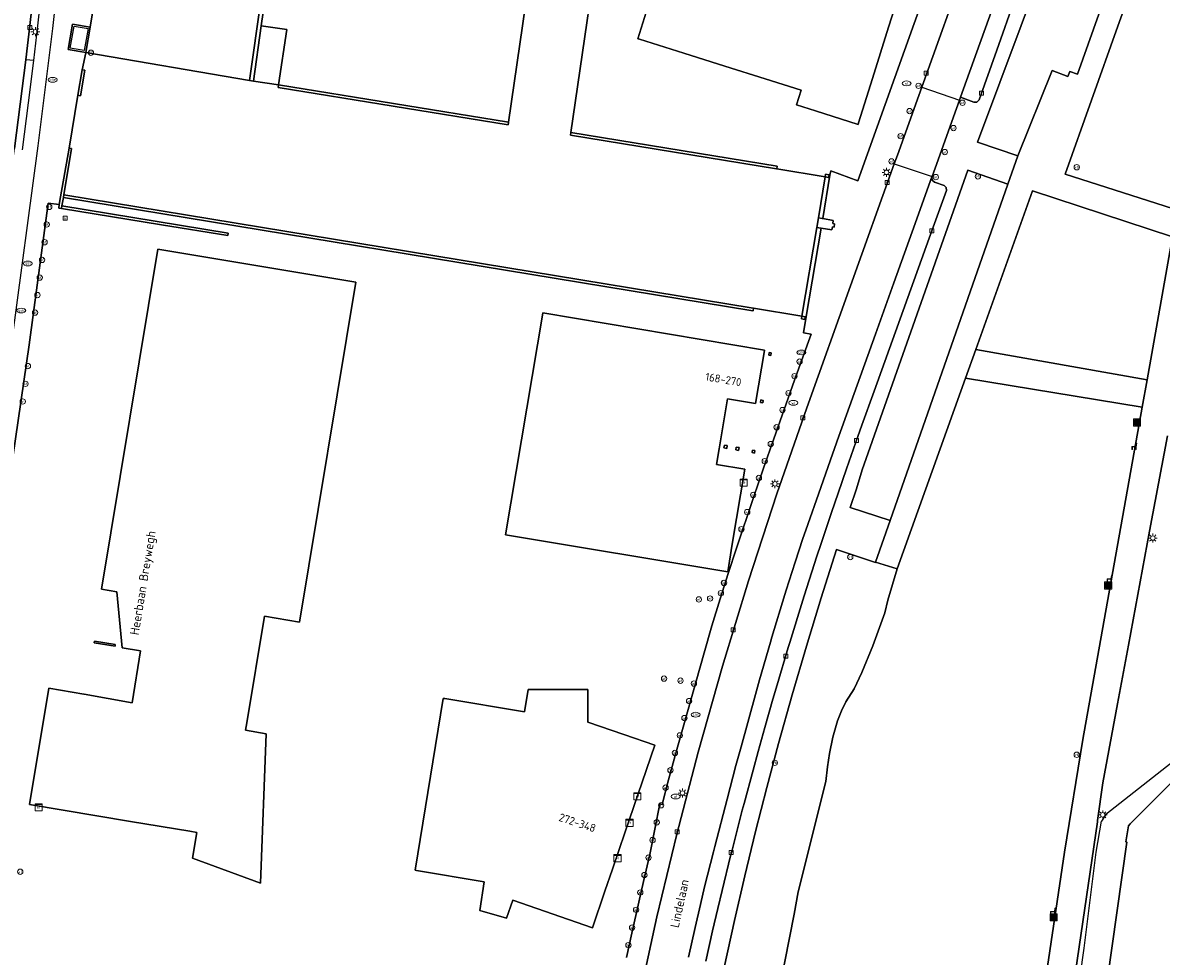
# Model space of a CAD drawing. Header units: metres. Extents: x 197147 to 199131, y 355511 to 356703.
# Tile 78 of 225: x 198045 to 198172, y 355911 to 356016. Entities that reach past the tile are written whole.
import ezdxf
from ezdxf.enums import TextEntityAlignment as Align

# ---------------------------------------------------------------- set-up
doc = ezdxf.new("R2010")
doc.units = ezdxf.units.M
for name, color, linetype in [('B-WE-GR-BEPLANTING_CULTUUR_HEESTERS-GV', 252, 'Continuous'), ('B-WE-GR-GRAS-GV', 252, 'Continuous'), ('B-WE-IE-MEUBILAIR_WEGMEUBILAIR-S', 252, 'Continuous'), ('B-WE-IE-TERREINAFSCHEIDING_KUNSTMATIG_MUUR-G', 252, 'IE-TERREINAFSCHEIDING-KUNSTMATIG-DICHT'), ('B-WE-IE-TERREINAFSCHEIDING_KUNSTMATIG_MUUR-GV', 252, 'IE-TERREINAFSCHEIDING-KUNSTMATIG-DICHT'), ('B-WE-KL-ET_LS_SR_KAST-S', 252, 'Continuous'), ('B-WE-OG-BEBOUWING-GV', 252, 'Continuous'), ('B-WE-OG-BEBOUWING_HUISNUMMER-T18', 252, 'Continuous'), ('B-WE-OG-BEBOUWING_STRAATNAAM-T35', 252, 'Continuous'), ('B-WE-OG-TERREIN_ERF-GV', 252, 'Continuous'), ('B-WE-OG-WATER_SLOOT-GV', 252, 'Continuous'), ('B-WE-RI-HWA_KOLK-S', 253, 'Continuous'), ('B-WE-RI-VWA_AFSCHEIDER-S', 253, 'Continuous'), ('B-WE-VH-VERHARDING_ASFALT-GV', 253, 'Continuous'), ('B-WE-VH-VERHARDING_BETONSTRAATSTEEN-GV', 253, 'Continuous'), ('B-WE-VH-VERHARDING_GESLOTEN-GV', 253, 'Continuous'), ('B-WE-VH-VERHARDING_HALFVERHARDING-GV', 253, 'Continuous'), ('B-WE-VH-VERHARDING_OPEN-GV', 253, 'Continuous'), ('B-WE-VH-VERHARDING_TEGEL-GV', 253, 'Continuous')]:
    doc.layers.add(name, color=color, linetype=linetype)
doc.styles.add('NLCS-ISO-M-T18', font='NLCS-ISO.ttf', dxfattribs={"height": 1.8})
doc.styles.add('NLCS-ISO-M200-T25', font='NLCS-ISO.ttf')
doc.linetypes.add('IE-TERREINAFSCHEIDING-KUNSTMATIG-DICHT', pattern='A,8,-1,[82,NLCS.SHX,S=0.75,R=90,X=0,Y=0],-1', length=10)

# ---------------------------------------------------------------- blocks, each defined once
blk = doc.blocks.new('BGT-AFVALBAK-SO')
at = {"linetype": 'ByBlock', "lineweight": 18}
h = blk.add_hatch(color=0, dxfattribs=at)
h.dxf.hatch_style = 1
h.paths.add_polyline_path([(-1.5, -1.5), (1.5, -1.5), (1.5, 1.5), (-1.5, 1.5)])
at = {"color": 0, "linetype": 'ByBlock', "lineweight": 18}
for points in [[(-2, -2), (2, -2), (2, 2), (-2, 2)], [(-1.5, -1.5), (1.5, -1.5), (1.5, 1.5), (-1.5, 1.5)]]:
    blk.add_lwpolyline(points, close=True, dxfattribs=at)
blk = doc.blocks.new('BGT-ELEKTRAKAST-SO')
at = {"color": 0, "linetype": 'ByBlock', "lineweight": 18}
for points in [[(-2, 2), (2, 2), (2, 1.68), (-2, 1.68)], [(-2, 1.52), (2, 1.52), (2, -2), (-2, -2)]]:
    blk.add_lwpolyline(points, close=True, dxfattribs=at)
at = {"color": 0, "linetype": 'ByBlock', "lineweight": 18, "style": 'NLCS-ISO-M-T18'}
blk.add_text('et', height=1.5, dxfattribs=at).set_placement((0, 0), align=Align.MIDDLE_CENTER)
blk = doc.blocks.new('BGT-AFSLUITPAAL-SO')
at = {"color": 0, "linetype": 'ByBlock', "lineweight": 18}
blk.add_circle((0, 0), 1.5, dxfattribs=at)
at = {"color": 0, "linetype": 'ByBlock', "lineweight": 18, "style": 'NLCS-ISO-M-T18'}
blk.add_text('af', height=1.5, dxfattribs=at).set_placement((0, 0), align=Align.MIDDLE_CENTER)
blk = doc.blocks.new('BGT-VERKEERSBORDPAAL-SO')
at = {"color": 0, "linetype": 'ByBlock', "lineweight": 18}
blk.add_circle((0, 0), 1.5, dxfattribs=at)
at = {"color": 0, "linetype": 'ByBlock', "lineweight": 18, "style": 'NLCS-ISO-M-T18'}
blk.add_text('vb', height=1.5, dxfattribs=at).set_placement((0, 0.13), align=Align.MIDDLE_CENTER)
blk = doc.blocks.new('BGT-LICHTMAST-SO')
at = {"color": 0, "linetype": 'ByBlock', "lineweight": 18}
for points in [[(-1.25, 0), (-2, 0)], [(-1.41, 1.41), (-0.88, 0.88)], [(0, 2), (0, 1.25)], [(0.88, 0.88), (1.41, 1.41)], [(2, 0), (1.25, 0)], [(-1.41, -1.41), (-0.88, -0.88)], [(0, -1.25), (0, -2)], [(0.88, -0.88), (1.41, -1.41)]]:
    blk.add_lwpolyline(points, dxfattribs=at)
blk.add_circle((0, 0), 1, dxfattribs=at)
blk = doc.blocks.new('BGT-KOLK-SO')
at = {"color": 0, "linetype": 'ByBlock', "lineweight": 18}
blk.add_lwpolyline([(-0.045, -0.045), (0.045, -0.045), (0.045, 0.045), (-0.045, 0.045)], close=True, dxfattribs=at)
at = {"color": 0, "linetype": 'ByBlock', "lineweight": 18, "style": 'NLCS-ISO-M-T18'}
blk.add_text('k', height=0.06, dxfattribs=at).set_placement((0, 0), align=Align.MIDDLE_CENTER)
blk = doc.blocks.new('BGT-GASPUT-SO')
at = {"color": 0, "linetype": 'ByBlock', "lineweight": 18}
blk.add_ellipse((0, 0), major_axis=(2.5, 0), ratio=0.54, dxfattribs=at)
at = {"color": 0, "linetype": 'ByBlock', "lineweight": 18, "style": 'NLCS-ISO-M-T18'}
blk.add_text('gas', height=1.5, dxfattribs=at).set_placement((0.12, 0.3), align=Align.MIDDLE_CENTER)
blk = doc.blocks.new('BGT-WATERLEIDINGPUT-SO')
at = {"color": 0, "linetype": 'ByBlock', "lineweight": 18}
blk.add_ellipse((0, 0), major_axis=(2.5, 0), ratio=0.54, dxfattribs=at)
at = {"color": 0, "linetype": 'ByBlock', "lineweight": 18, "style": 'NLCS-ISO-M-T18'}
blk.add_text('wl', height=1.5, dxfattribs=at).set_placement((0, 0), align=Align.MIDDLE_CENTER)
blk = doc.blocks.new('BGT-BENZINEPUT_OLIEPUT-SO')
at = {"color": 0, "linetype": 'ByBlock', "lineweight": 18}
blk.add_ellipse((0, 0), major_axis=(2.5, 0), ratio=0.54, dxfattribs=at)
at = {"color": 0, "linetype": 'ByBlock', "lineweight": 18, "style": 'NLCS-ISO-M-T18'}
blk.add_text('olie', height=1.5, dxfattribs=at).set_placement((0, 0.16), align=Align.MIDDLE_CENTER)
blk = doc.blocks.new('BGT-RECLAMEZUIL-SO')
at = {"color": 0, "linetype": 'ByBlock', "lineweight": 18}
blk.add_circle((0, 0), 1.5, dxfattribs=at)
at = {"color": 0, "linetype": 'ByBlock', "lineweight": 18, "style": 'NLCS-ISO-M-T18'}
blk.add_text('rz', height=1.5, dxfattribs=at).set_placement((0, 0.23), align=Align.MIDDLE_CENTER)
blk = doc.blocks.new('BGT-ZITBANK-SO')
at = {"color": 0, "linetype": 'ByBlock', "lineweight": 18}
blk.add_lwpolyline([(-0.91, -1.63), (-0.91, -0.2), (1.09, -0.2), (1.09, -1.63), (1.29, -1.63), (1.29, -0.21), (1.54, 1.78), (1.33, 1.78), (1.11, 0), (-1.11, 0), (-1.11, -1.63)], close=True, dxfattribs=at)

msp = doc.modelspace()

# ---------------------------------------------------------------- linework, layer by layer
at = {"layer": 'B-WE-GR-BEPLANTING_CULTUUR_HEESTERS-GV', "flags": 128}
for points in [[(198172.597, 356068.207), (198171.495, 356063.729), (198170.34, 356059.265), (198169.477, 356056.072), (198168.591, 356052.886), (198166.768, 356046.528), (198164.879, 356040.134), (198162.907, 356033.765), (198160.999, 356027.965), (198160.01, 356025.076), (198159, 356022.195), (198151.601, 356002.39), (198156.131, 356000.855), (198159.969, 356010.428), (198161.715, 356009.759), (198161.943, 356010.335), (198162.801, 356010.005), (198177.775, 356052.178)], [(198141.815, 355960.004), (198155.006, 355997.711), (198150.5, 355999.249), (198138.679, 355965.686), (198138.049, 355963.571), (198137.326, 355961.486), (198141.815, 355960.004)], [(198128.401, 355902.48), (198131.05, 355915.923), (198131.508, 355918.399), (198134.604, 355930.773), (198134.795, 355932.429), (198135.002, 355933.91), (198135.372, 355935.758), (198135.898, 355937.554), (198136.374, 355938.689), (198136.83, 355939.699), (198137.779, 355941.173), (198138.623, 355942.978), (198139.879, 355945.957), (198141.218, 355949.67), (198141.555, 355951.096), (198142.604, 355954.591), (198140.184, 355955.331), (198140.177, 355955.31), (198135.781, 355956.747), (198134.069, 355951.35), (198132.422, 355945.933), (198130.837, 355940.498), (198129.312, 355935.045), (198127.99, 355930.108), (198126.724, 355925.157), (198125.513, 355920.192), (198124.356, 355915.215), (198123.19, 355909.943)]]:
    msp.add_lwpolyline(points, dxfattribs=at)
at = {"layer": 'B-WE-GR-GRAS-GV', "flags": 128}
for points in [[(198161.419, 355998.804), (198173.469, 355994.953), (198173.957, 355994.884), (198174.47, 355994.992), (198174.913, 355995.274), (198175.214, 355995.664), (198214.135, 356054.317), (198215.061, 356056.036), (198183.445, 356060.427), (198171.974, 356028.335), (198167.347, 356015.39), (198161.419, 355998.804)], [(198064.009, 356022.376), (198063.983, 356022.38), (198068.738, 356055.435), (198059.023, 356056.793), (198052.146, 356015.291), (198051.649, 356012.431), (198069.987, 356009.302), (198071.254, 356018.252), (198071.68, 356021.263), (198064.009, 356022.376)], [(198151.405, 355979.183), (198170.608, 355975.775), (198173.474, 355991.794), (198157.757, 355996.932), (198151.405, 355979.183)], [(198159.036, 355907.269), (198161.341, 355922.84), (198163.397, 355935.47), (198170.063, 355972.727), (198150.248, 355975.95), (198149.736, 355974.52), (198142.604, 355954.591), (198141.555, 355951.096), (198141.218, 355949.67), (198139.879, 355945.957), (198138.623, 355942.978), (198137.779, 355941.173), (198136.83, 355939.699), (198136.374, 355938.689), (198135.898, 355937.554), (198135.372, 355935.758), (198135.002, 355933.91), (198134.795, 355932.429), (198134.604, 355930.773), (198131.508, 355918.399), (198131.05, 355915.923), (198128.401, 355902.48)], [(198172.888, 355969.486), (198170.897, 355958.801), (198168.519, 355946.035), (198167.296, 355939.472), (198165.648, 355930.627), (198165.048, 355926.41), (198165.033, 355926.237), (198161.346, 355901.055), (198161.839, 355901.699), (198162.209, 355902.589), (198163.539, 355912.09), (198164.889, 355922.861), (198165.512, 355926.333)], [(198165.747, 355861.021), (198165.996, 355862.693), (198164.59, 355866.362), (198163.996, 355866.421), (198164.021, 355866.59), (198161.236, 355875.82), (198160.993, 355876.185), (198160.852, 355876.55), (198160.818, 355877.091), (198160.782, 355877.955), (198160.887, 355878.865), (198163.437, 355895.423), (198163.8, 355895.789), (198164.077, 355897.508), (198163.737, 355900.243), (198163.866, 355900.703), (198164.047, 355900.788), (198165.044, 355900.745), (198168.349, 355923.958), (198168.228, 355924.021), (198168.512, 355925.808), (198168.717, 355926.013), (198181.867, 355939.219)], [(198179.909, 355938.034), (198165.989, 355927.092), (198165.512, 355926.333)]]:
    msp.add_lwpolyline(points, dxfattribs=at)
at = {"layer": 'B-WE-IE-TERREINAFSCHEIDING_KUNSTMATIG_MUUR-G', "ltscale": 0.2, "flags": 128}
for points in [[(198051.235, 356010.504), (198051.537, 356010.465), (198051.067, 356007.603), (198050.767, 356007.651)], [(198050.767, 356007.651), (198051.235, 356010.504)], [(198048.83, 355996.277), (198049.775, 356001.724)], [(198049.775, 356001.724), (198050.068, 356001.686), (198049.192, 355996.503)], [(198049.192, 355996.503), (198049.145, 355996.227)], [(198048.913, 355994.971), (198048.612, 355995.02), (198048.679, 355995.407)], [(198048.679, 355995.407), (198048.83, 355996.277)], [(198048.981, 355995.257), (198048.913, 355994.971)], [(198049.142, 355996.207), (198048.981, 355995.257)]]:
    msp.add_lwpolyline(points, dxfattribs=at)
at = {"layer": 'B-WE-IE-TERREINAFSCHEIDING_KUNSTMATIG_MUUR-GV', "ltscale": 0.2, "flags": 128}
for points in [[(198070.433, 356009.239), (198071.307, 356015.417), (198071.705, 356018.229), (198072.125, 356021.199), (198071.68, 356021.263), (198071.254, 356018.252), (198069.987, 356009.302), (198070.433, 356009.239)], [(198052.146, 356015.291), (198050.159, 356015.612), (198049.666, 356012.77), (198051.649, 356012.431), (198052.146, 356015.291)], [(198051.916, 356015.138), (198051.487, 356012.668), (198049.912, 356012.939), (198050.331, 356015.4), (198051.916, 356015.138)], [(198050.767, 356007.651), (198051.067, 356007.603), (198051.537, 356010.465), (198051.235, 356010.504), (198050.767, 356007.651)], [(198049.775, 356001.724), (198048.83, 355996.277), (198048.679, 355995.407), (198048.612, 355995.02), (198048.913, 355994.971), (198048.981, 355995.257), (198049.142, 355996.207), (198049.145, 355996.227), (198049.192, 355996.503), (198050.068, 356001.686), (198049.775, 356001.724)], [(198134.53, 355998.505), (198134.908, 355998.443), (198134.957, 355998.738), (198134.578, 355998.799), (198134.53, 355998.505)], [(198048.913, 355994.971), (198060.149, 355993.121), (198067.579, 355991.95), (198067.617, 355992.191), (198056.943, 355993.953), (198048.981, 355995.257)], [(198131.907, 355982.905), (198131.859, 355982.611), (198132.237, 355982.549), (198132.286, 355982.844), (198131.907, 355982.905)]]:
    msp.add_lwpolyline(points, dxfattribs=at)
at = {"layer": 'B-WE-OG-BEBOUWING-GV', "flags": 128}
for points in [[(198113.701, 356013.925), (198118.677, 356012.358), (198123.266, 356010.913), (198127.81, 356009.482), (198131.822, 356008.219), (198131.317, 356006.579), (198133.449, 356005.895), (198138.219, 356004.395), (198138.275, 356004.574), (198139.838, 356009.545), (198141.641, 356015.282), (198143.074, 356019.842)], [(198114.666, 356017.553), (198113.54, 356013.976), (198113.701, 356013.925)], [(198073.258, 356008.819), (198074.19, 356015.016), (198071.307, 356015.417), (198070.433, 356009.239), (198070.453, 356009.236), (198073.238, 356008.822), (198073.258, 356008.819)], [(198051.445, 355940.558), (198047.507, 355941.217), (198045.353, 355928.19), (198056.672, 355926.301), (198063.305, 355925.194), (198064.114, 355925.059), (198063.63, 355922.18), (198071.218, 355919.366), (198071.858, 355936.103), (198069.556, 355936.519), (198069.69, 355937.328), (198071.671, 355949.315), (198075.604, 355948.637), (198081.924, 355986.705), (198081.926, 355986.72), (198067.335, 355989.145), (198059.725, 355990.409), (198053.4, 355952.33), (198053.415, 355952.327), (198055.12, 355952.026), (198055.74, 355945.76), (198057.774, 355945.412), (198056.843, 355939.597), (198051.46, 355940.555), (198051.445, 355940.558)], [(198124.115, 355957.375), (198125.503, 355965.771), (198122.346, 355966.293), (198122.637, 355968.052), (198123.564, 355973.664), (198126.728, 355973.14), (198127.713, 355979.064), (198127.719, 355979.1), (198102.864, 355983.276), (198102.862, 355983.261), (198098.698, 355958.406), (198098.696, 355958.391), (198123.6, 355954.248), (198124.115, 355957.375)], [(198128.194, 355978.555), (198128.451, 355978.518), (198128.49, 355978.792), (198128.235, 355978.844), (198128.194, 355978.555)], [(198127.26, 355973.241), (198127.546, 355973.191), (198127.594, 355973.465), (198127.326, 355973.527), (198127.26, 355973.241)], [(198123.179, 355968.143), (198123.495, 355968.091), (198123.547, 355968.407), (198123.231, 355968.459), (198123.179, 355968.143)], [(198124.501, 355967.925), (198124.817, 355967.872), (198124.869, 355968.188), (198124.553, 355968.24), (198124.501, 355967.925)], [(198126.345, 355967.616), (198126.618, 355967.574), (198126.66, 355967.843), (198126.386, 355967.886), (198126.345, 355967.616)], [(198054.927, 355945.942), (198054.957, 355946.14), (198052.616, 355946.494), (198052.586, 355946.296), (198054.927, 355945.942)], [(198115.447, 355934.834), (198111.96, 355936.038), (198107.909, 355937.437), (198107.933, 355940.993), (198107.932, 355941.087), (198101.242, 355941.075), (198100.831, 355938.572), (198091.9, 355940.058), (198091.727, 355940.087), (198088.574, 355920.84), (198088.734, 355920.813), (198096.32, 355919.516), (198095.806, 355916.312), (198098.818, 355915.462), (198099.502, 355917.47), (198108.441, 355914.391), (198109.845, 355918.487), (198110.694, 355920.965), (198112.117, 355925.118), (198114.027, 355930.69), (198115.447, 355934.834)]]:
    msp.add_lwpolyline(points, dxfattribs=at)
at = {"layer": 'B-WE-OG-TERREIN_ERF-GV', "flags": 128}
for points in [[(198071.307, 356015.417), (198074.19, 356015.016), (198073.258, 356008.819), (198099.044, 356004.632), (198102.86, 356030.913)], [(198109.859, 356029.898), (198106.031, 356003.498), (198129.128, 355999.707), (198129.148, 355999.704), (198129.099, 355999.408), (198134.53, 355998.505), (198133.76, 355993.925), (198134.203, 355993.845), (198134.252, 355993.837), (198135.067, 355998.715), (198135.147, 355999.192), (198138.199, 355998.079), (198147.56, 356024.294)], [(198143.074, 356019.842), (198141.641, 356015.282), (198139.838, 356009.545), (198138.275, 356004.574), (198138.219, 356004.395), (198133.449, 356005.895), (198131.317, 356006.579), (198131.822, 356008.219), (198127.81, 356009.482), (198123.266, 356010.913), (198118.677, 356012.358)], [(198071.705, 356018.229), (198071.307, 356015.417)], [(198118.677, 356012.358), (198113.701, 356013.925), (198113.54, 356013.976), (198114.666, 356017.553)], [(198134.53, 355998.505), (198134.578, 355998.799), (198134.957, 355998.738), (198134.908, 355998.443), (198134.53, 355998.505)], [(198060.149, 355993.121), (198048.913, 355994.971), (198048.612, 355995.02), (198048.679, 355995.407), (198047.451, 355995.563), (198045.319, 355979.692), (198043.467, 355967.092)], [(198112.25, 355911.044), (198112.859, 355913.784), (198114.17, 355919.558), (198114.872, 355922.591), (198115.422, 355925.433), (198116.004, 355928.269), (198116.248, 355928.206), (198116.969, 355930.947), (198117.722, 355933.679), (198120.968, 355945.19), (198121.84, 355948.213), (198122.75, 355951.224), (198123.649, 355954.074), (198124.58, 355956.913), (198126.489, 355962.576), (198127.616, 355965.871), (198128.757, 355969.162), (198129.914, 355972.447), (198131.088, 355975.726), (198132.952, 355980.893), (198132.098, 355981.041), (198132.402, 355982.853), (198134.07, 355992.754), (198134.022, 355992.761), (198133.575, 355992.828), (198131.907, 355982.905), (198126.49, 355983.796), (198126.44, 355983.502), (198126.42, 355983.505), (198049.142, 355996.207), (198048.981, 355995.257), (198056.943, 355993.953), (198067.617, 355992.191), (198067.579, 355991.95), (198060.149, 355993.121)], [(198056.672, 355926.301), (198045.353, 355928.19), (198047.507, 355941.217), (198051.445, 355940.558), (198051.46, 355940.555), (198056.843, 355939.597), (198057.774, 355945.412), (198055.74, 355945.76), (198055.12, 355952.026), (198053.415, 355952.327), (198053.4, 355952.33), (198059.725, 355990.409), (198067.335, 355989.145), (198081.926, 355986.72), (198081.924, 355986.705), (198075.604, 355948.637), (198071.671, 355949.315), (198069.69, 355937.328), (198069.556, 355936.519), (198071.858, 355936.103), (198071.218, 355919.366), (198063.63, 355922.18), (198064.114, 355925.059), (198063.305, 355925.194), (198056.672, 355926.301)], [(198122.637, 355968.052), (198122.346, 355966.293), (198125.503, 355965.771), (198124.115, 355957.375), (198123.6, 355954.248), (198098.696, 355958.391), (198098.698, 355958.406), (198102.862, 355983.261), (198102.864, 355983.276), (198127.719, 355979.1), (198127.713, 355979.064), (198126.728, 355973.14), (198123.564, 355973.664), (198122.637, 355968.052)], [(198131.907, 355982.905), (198132.286, 355982.844), (198132.237, 355982.549), (198131.859, 355982.611), (198131.907, 355982.905)], [(198128.194, 355978.555), (198128.235, 355978.844), (198128.49, 355978.792), (198128.451, 355978.518), (198128.194, 355978.555)], [(198127.26, 355973.241), (198127.326, 355973.527), (198127.594, 355973.465), (198127.546, 355973.191), (198127.26, 355973.241)], [(198123.179, 355968.143), (198123.231, 355968.459), (198123.547, 355968.407), (198123.495, 355968.091), (198123.179, 355968.143)], [(198124.501, 355967.925), (198124.553, 355968.24), (198124.869, 355968.188), (198124.817, 355967.872), (198124.501, 355967.925)], [(198126.345, 355967.616), (198126.386, 355967.886), (198126.66, 355967.843), (198126.618, 355967.574), (198126.345, 355967.616)], [(198054.927, 355945.942), (198052.586, 355946.296), (198052.616, 355946.494), (198054.957, 355946.14), (198054.927, 355945.942)], [(198111.96, 355936.038), (198115.447, 355934.834), (198114.027, 355930.69), (198112.117, 355925.118), (198110.694, 355920.965), (198109.845, 355918.487), (198108.441, 355914.391), (198099.502, 355917.47), (198098.818, 355915.462), (198095.806, 355916.312), (198096.32, 355919.516), (198088.734, 355920.813), (198088.574, 355920.84), (198091.727, 355940.087), (198091.9, 355940.058), (198100.831, 355938.572), (198101.242, 355941.075), (198107.932, 355941.087), (198107.933, 355940.993), (198107.909, 355937.437), (198111.96, 355936.038)]]:
    msp.add_lwpolyline(points, dxfattribs=at)
at = {"layer": 'B-WE-OG-WATER_SLOOT-GV', "flags": 128}
msp.add_lwpolyline([(198181.867, 355939.219), (198168.717, 355926.013), (198168.512, 355925.808), (198168.228, 355924.021), (198168.349, 355923.958), (198165.044, 355900.745)], dxfattribs=at)
at = {"layer": 'B-WE-VH-VERHARDING_ASFALT-GV', "flags": 128}
for points in [[(198161.419, 355998.804), (198167.347, 356015.39), (198171.974, 356028.335), (198183.445, 356060.427), (198215.061, 356056.036), (198214.135, 356054.317), (198175.214, 355995.664), (198174.913, 355995.274), (198174.47, 355994.992), (198173.957, 355994.884), (198173.469, 355994.953), (198161.419, 355998.804)], [(198177.775, 356052.178), (198162.801, 356010.005), (198161.943, 356010.335), (198161.715, 356009.759), (198159.969, 356010.428), (198156.131, 356000.855), (198155.006, 355997.711), (198141.815, 355960.004), (198140.184, 355955.331), (198142.604, 355954.591), (198149.736, 355974.52), (198150.248, 355975.95), (198151.405, 355979.183), (198157.757, 355996.932), (198173.474, 355991.794), (198170.608, 355975.775), (198170.063, 355972.727), (198163.397, 355935.47), (198161.341, 355922.84), (198159.036, 355907.269)], [(198027.001, 355878.594), (198026.948, 355878.667), (198026.314, 355879.802), (198025.747, 355881.21), (198025.374, 355882.697), (198025.209, 355884.22), (198025.253, 355885.738), (198025.495, 355887.169), (198025.913, 355889.649), (198030.478, 355916.685), (198031.73, 355924.102), (198034.885, 355942.79), (198036.137, 355950.205), (198036.992, 355955.27), (198038.984, 355967.829), (198040.83, 355980.411), (198043.666, 356001.674), (198044.947, 356011.629), (198045.388, 356015.466), (198047.308, 356032.648)], [(198150.493, 356022.88), (198145.353, 356008.567), (198149.585, 356007.119), (198149.701, 356007.441), (198151.864, 356013.465), (198153.957, 356019.292)], [(198145.353, 356008.567), (198145.016, 356007.629), (198142.618, 356000.952), (198142.273, 355999.991), (198146.509, 355998.555), (198146.848, 355999.498), (198149.24, 356006.158), (198149.585, 356007.119)], [(198142.273, 355999.991), (198132.455, 355972.653), (198129.093, 355962.985), (198125.926, 355953.252), (198123.022, 355943.683), (198120.306, 355934.059), (198117.9, 355924.864), (198115.675, 355915.623), (198113.512, 355905.785)], [(198119.189, 355911.075), (198119.94, 355914.411), (198120.552, 355917), (198121.016, 355918.963), (198121.994, 355922.906), (198122.142, 355923.503), (198123.525, 355928.79), (198124.509, 355932.554), (198125.092, 355934.665), (198126.711, 355940.525), (198127.164, 355942.163), (198128.39, 355946.385), (198128.554, 355946.95), (198130.007, 355951.719), (198130.161, 355952.201), (198131.156, 355955.328), (198132.038, 355957.984), (198132.35, 355958.922), (198134.027, 355963.73), (198134.845, 355966.074), (198136.061, 355969.459), (198138.116, 355975.182), (198140.171, 355980.904), (198142.225, 355986.626), (198144.28, 355992.348), (198146.495, 355998.515), (198146.509, 355998.555)], [(198161.346, 355901.055), (198165.033, 355926.237), (198165.048, 355926.41), (198165.648, 355930.627), (198167.296, 355939.472), (198168.519, 355946.035), (198170.897, 355958.801), (198172.888, 355969.486)]]:
    msp.add_lwpolyline(points, dxfattribs=at)
at = {"layer": 'B-WE-VH-VERHARDING_BETONSTRAATSTEEN-GV', "flags": 128}
for points in [[(198153.957, 356019.292), (198151.864, 356013.465), (198149.701, 356007.441), (198151.171, 356006.875), (198151.535, 356006.886), (198151.781, 356007.155), (198153.759, 356012.717), (198155.835, 356018.553)], [(198121.144, 355910.634), (198121.912, 355914.044), (198122.5, 355916.541), (198122.977, 355918.563), (198123.929, 355922.43), (198124.087, 355923.071), (198125.241, 355927.568), (198125.436, 355928.3), (198126.439, 355932.053), (198127.016, 355934.131), (198127.766, 355936.832), (198128.674, 355939.983), (198129.14, 355941.598), (198130.392, 355945.786), (198130.561, 355946.35), (198132.03, 355951.088), (198132.186, 355951.573), (198133.61, 355956.012), (198134.043, 355957.319), (198135.238, 355960.92), (198135.973, 355963.062), (198136.916, 355965.812), (198137.969, 355968.783), (198138.643, 355970.686), (198140.016, 355974.497), (198142.076, 355980.218), (198146.196, 355991.658), (198148.118, 355996.995), (198148.103, 355997.314), (198147.866, 355997.529), (198146.778, 355997.918), (198146.519, 355998.161), (198146.495, 355998.515), (198144.28, 355992.348), (198142.225, 355986.626), (198140.171, 355980.904), (198138.116, 355975.182), (198136.061, 355969.459), (198134.845, 355966.074), (198134.027, 355963.73), (198132.35, 355958.922), (198132.038, 355957.984), (198131.156, 355955.328), (198130.161, 355952.201), (198130.007, 355951.719), (198128.554, 355946.95), (198128.39, 355946.385), (198127.164, 355942.163), (198126.711, 355940.525), (198125.092, 355934.665), (198124.509, 355932.554), (198123.525, 355928.79), (198122.142, 355923.503), (198121.994, 355922.906), (198121.016, 355918.963), (198120.552, 355917), (198119.94, 355914.411), (198119.189, 355911.075)]]:
    msp.add_lwpolyline(points, dxfattribs=at)
at = {"layer": 'B-WE-VH-VERHARDING_GESLOTEN-GV', "flags": 128}
for points in [[(198069.987, 356009.302), (198051.649, 356012.431), (198051.645, 356012.412), (198051.235, 356010.504), (198051.537, 356010.465), (198051.067, 356007.603), (198050.767, 356007.651), (198049.775, 356001.724), (198050.068, 356001.686), (198049.192, 355996.503), (198126.469, 355983.799), (198126.49, 355983.796), (198131.907, 355982.905), (198133.575, 355992.828), (198133.76, 355993.925), (198134.53, 355998.505), (198129.099, 355999.408), (198129.079, 355999.411), (198105.983, 356003.202), (198106.028, 356003.475), (198106.031, 356003.498), (198109.859, 356029.898)], [(198102.86, 356030.913), (198099.044, 356004.632), (198099.041, 356004.614), (198099.001, 356004.335), (198073.21, 356008.523), (198073.255, 356008.799), (198073.258, 356008.819), (198073.238, 356008.822), (198070.453, 356009.236), (198070.433, 356009.239), (198069.987, 356009.302)]]:
    msp.add_lwpolyline(points, dxfattribs=at)
at = {"layer": 'B-WE-VH-VERHARDING_HALFVERHARDING-GV', "flags": 128}
msp.add_lwpolyline([(198170.608, 355975.775), (198151.405, 355979.183), (198150.248, 355975.95), (198170.063, 355972.727), (198170.608, 355975.775)], dxfattribs=at)
at = {"layer": 'B-WE-VH-VERHARDING_OPEN-GV', "flags": 128}
for points in [[(198099.001, 356004.335), (198099.041, 356004.614), (198099.044, 356004.632), (198073.258, 356008.819), (198073.255, 356008.799), (198073.21, 356008.523), (198099.001, 356004.335)], [(198129.128, 355999.707), (198106.031, 356003.498), (198106.028, 356003.475), (198105.983, 356003.202), (198129.079, 355999.411), (198129.099, 355999.408), (198129.148, 355999.704), (198129.128, 355999.707)], [(198049.192, 355996.503), (198049.145, 355996.227), (198049.142, 355996.207), (198126.42, 355983.505), (198126.44, 355983.502), (198126.49, 355983.796), (198126.469, 355983.799), (198049.192, 355996.503)], [(198134.07, 355992.754), (198135.279, 355992.572), (198135.334, 355992.911), (198135.539, 355992.875), (198135.589, 355993.262), (198135.397, 355993.286), (198135.439, 355993.623), (198134.252, 355993.837), (198134.203, 355993.845), (198133.76, 355993.925), (198133.575, 355992.828), (198134.022, 355992.761), (198134.07, 355992.754)]]:
    msp.add_lwpolyline(points, dxfattribs=at)
at = {"layer": 'B-WE-VH-VERHARDING_TEGEL-GV', "flags": 128}
for points in [[(198055.648, 356063.286), (198055.514, 356062.654), (198057.27, 356062.337), (198052.342, 356032.486), (198049.903, 356032.86), (198047.938, 356015.153), (198046.292, 356001.981), (198043.34, 355979.958), (198041.498, 355967.353), (198039.506, 355954.77), (198033.504, 355919.289), (198033.264, 355917.295), (198033.239, 355915.287), (198033.263, 355913.295), (198033.066, 355911.32)], [(198045.833, 356011.546), (198046.288, 356015.419), (198049.314, 356042.673), (198050.2, 356048.798), (198051.298, 356054.889), (198053.139, 356063.377), (198052.119, 356063.514), (198051.472, 356058.762), (198050.541, 356054.057), (198049.182, 356047.742), (198048.76, 356045.265), (198048.44, 356042.773), (198047.308, 356032.648), (198045.388, 356015.466), (198044.947, 356011.629)], [(198033.077, 355882.994), (198030.621, 355886.444), (198035.257, 355914.099), (198034.678, 355914.201), (198041.47, 355954.515), (198043.467, 355967.092), (198045.319, 355979.692), (198047.451, 355995.563), (198048.679, 355995.407), (198048.83, 355996.277), (198049.775, 356001.724), (198050.767, 356007.651), (198051.235, 356010.504), (198051.645, 356012.412), (198051.649, 356012.431), (198049.666, 356012.77), (198050.159, 356015.612), (198052.146, 356015.291), (198059.023, 356056.793)], [(198147.56, 356024.294), (198138.199, 355998.079), (198135.147, 355999.192), (198135.067, 355998.715), (198134.252, 355993.837), (198135.439, 355993.623), (198135.397, 355993.286), (198135.589, 355993.262), (198135.539, 355992.875), (198135.334, 355992.911), (198135.279, 355992.572), (198134.07, 355992.754), (198132.402, 355982.853), (198132.098, 355981.041), (198132.952, 355980.893), (198131.088, 355975.726), (198129.914, 355972.447), (198128.757, 355969.162), (198127.616, 355965.871), (198126.489, 355962.576), (198124.58, 355956.913), (198123.649, 355954.074), (198122.75, 355951.224), (198121.84, 355948.213), (198120.968, 355945.19), (198117.722, 355933.679), (198116.969, 355930.947), (198116.248, 355928.206), (198116.004, 355928.269), (198115.422, 355925.433), (198114.872, 355922.591), (198114.17, 355919.558), (198112.859, 355913.784), (198112.25, 355911.044)], [(198104.502, 355867.472), (198105.341, 355868.231), (198106.016, 355869.115), (198106.509, 355870.072), (198106.817, 355871.052), (198106.845, 355871.179), (198106.986, 355871.815), (198107.224, 355872.89), (198111.549, 355895.905), (198113.512, 355905.785), (198115.675, 355915.623), (198117.9, 355924.864), (198120.306, 355934.059), (198123.022, 355943.683), (198125.926, 355953.252), (198129.093, 355962.985), (198132.455, 355972.653), (198142.273, 355999.991), (198142.618, 356000.952), (198145.016, 356007.629), (198145.353, 356008.567), (198150.493, 356022.88)], [(198123.19, 355909.943), (198124.356, 355915.215), (198125.513, 355920.192), (198126.724, 355925.157), (198127.99, 355930.108), (198129.312, 355935.045), (198130.837, 355940.498), (198132.422, 355945.933), (198134.069, 355951.35), (198135.781, 355956.747), (198140.177, 355955.31), (198140.184, 355955.331), (198141.815, 355960.004), (198137.326, 355961.486), (198138.049, 355963.571), (198138.679, 355965.686), (198150.5, 355999.249), (198155.006, 355997.711), (198156.131, 356000.855), (198151.601, 356002.39), (198159, 356022.195)], [(198155.835, 356018.553), (198153.759, 356012.717), (198151.781, 356007.155), (198151.535, 356006.886), (198151.171, 356006.875), (198149.701, 356007.441), (198149.585, 356007.119), (198149.24, 356006.158), (198146.848, 355999.498), (198146.509, 355998.555), (198146.495, 355998.515), (198146.519, 355998.161), (198146.778, 355997.918), (198147.866, 355997.529), (198148.103, 355997.314), (198148.118, 355996.995), (198146.196, 355991.658), (198142.076, 355980.218), (198140.016, 355974.497), (198138.643, 355970.686), (198137.969, 355968.783), (198136.916, 355965.812), (198135.973, 355963.062), (198135.238, 355960.92), (198134.043, 355957.319), (198133.61, 355956.012), (198132.186, 355951.573), (198132.03, 355951.088), (198130.561, 355946.35), (198130.392, 355945.786), (198129.14, 355941.598), (198128.674, 355939.983), (198127.766, 355936.832), (198127.016, 355934.131), (198126.439, 355932.053), (198125.436, 355928.3), (198125.241, 355927.568), (198124.087, 355923.071), (198123.929, 355922.43), (198122.977, 355918.563), (198122.5, 355916.541), (198121.912, 355914.044), (198121.144, 355910.634)], [(198044.569, 356001.559), (198045.249, 356006.801), (198045.833, 356011.546), (198044.947, 356011.629), (198043.666, 356001.674)]]:
    msp.add_lwpolyline(points, dxfattribs=at)

# ---------------------------------------------------------------- block references
at = {"layer": 'B-WE-IE-MEUBILAIR_WEGMEUBILAIR-S'}
for name, p, xscale, yscale, zscale in [('BGT-LICHTMAST-SO', (198046.008, 356014.767), 0.25, 0.25, 0.25), ('BGT-RECLAMEZUIL-SO', (198052.227, 356012.418), 0.2, 0.2, 0.2), ('BGT-WATERLEIDINGPUT-SO', (198143.647, 356008.988), 0.2, 0.2, 0.2), ('BGT-AFSLUITPAAL-SO', (198144.992, 356008.714), 0.2, 0.2, 0.2), ('BGT-AFSLUITPAAL-SO', (198149.919, 356006.812), 0.2, 0.2, 0.2), ('BGT-AFSLUITPAAL-SO', (198143.988, 356005.882), 0.2, 0.2, 0.2), ('BGT-AFSLUITPAAL-SO', (198148.911, 356003.981), 0.2, 0.2, 0.2), ('BGT-AFSLUITPAAL-SO', (198142.977, 356003.073), 0.2, 0.2, 0.2), ('BGT-AFSLUITPAAL-SO', (198141.962, 356000.244), 0.2, 0.2, 0.2), ('BGT-AFSLUITPAAL-SO', (198147.938, 356001.291), 0.2, 0.2, 0.2), ('BGT-LICHTMAST-SO', (198141.402, 355999.017), 0.25, 0.25, 0.25), ('BGT-VERKEERSBORDPAAL-SO', (198162.73, 355999.594), 0.2, 0.2, 0.2), ('BGT-AFSLUITPAAL-SO', (198146.927, 355998.485), 0.2, 0.2, 0.2), ('BGT-VERKEERSBORDPAAL-SO', (198151.648, 355998.567), 0.2, 0.2, 0.2), ('BGT-AFSLUITPAAL-SO', (198047.557, 355995.145), 0.2, 0.2, 0.2), ('BGT-AFSLUITPAAL-SO', (198047.271, 355993.176), 0.2, 0.2, 0.2), ('BGT-AFSLUITPAAL-SO', (198047.029, 355991.192), 0.2, 0.2, 0.2), ('BGT-GASPUT-SO', (198045.154, 355988.808), 0.2, 0.2, 0.2), ('BGT-AFSLUITPAAL-SO', (198046.754, 355989.206), 0.2, 0.2, 0.2), ('BGT-AFSLUITPAAL-SO', (198046.485, 355987.225), 0.2, 0.2, 0.2), ('BGT-AFSLUITPAAL-SO', (198046.233, 355985.271), 0.2, 0.2, 0.2), ('BGT-GASPUT-SO', (198044.413, 355983.532), 0.2, 0.2, 0.2), ('BGT-AFSLUITPAAL-SO', (198045.968, 355983.308), 0.2, 0.2, 0.2), ('BGT-GASPUT-SO', (198131.868, 355978.843), 0.2, 0.2, 0.2), ('BGT-AFSLUITPAAL-SO', (198045.169, 355977.312), 0.2, 0.2, 0.2), ('BGT-AFSLUITPAAL-SO', (198131.662, 355977.816), 0.2, 0.2, 0.2), ('BGT-AFSLUITPAAL-SO', (198131.09, 355976.185), 0.2, 0.2, 0.2), ('BGT-AFSLUITPAAL-SO', (198044.892, 355975.327), 0.2, 0.2, 0.2), ('BGT-AFSLUITPAAL-SO', (198044.59, 355973.344), 0.2, 0.2, 0.2), ('BGT-AFSLUITPAAL-SO', (198130.413, 355974.28), 0.2, 0.2, 0.2), ('BGT-AFSLUITPAAL-SO', (198129.747, 355972.391), 0.2, 0.2, 0.2), ('BGT-WATERLEIDINGPUT-SO', (198130.953, 355973.193), 0.2, 0.2, 0.2), ('BGT-AFVALBAK-SO', (198169.489, 355970.987), 0.2, 0.2, 0.2), ('BGT-AFSLUITPAAL-SO', (198129.085, 355970.464), 0.2, 0.2, 0.2), ('BGT-AFSLUITPAAL-SO', (198128.424, 355968.581), 0.2, 0.2, 0.2), ('BGT-ZITBANK-SO', (198169.137, 355968.304), 0.2, 0.2, 0.2), ('BGT-AFSLUITPAAL-SO', (198127.749, 355966.663), 0.2, 0.2, 0.2), ('BGT-AFSLUITPAAL-SO', (198127.098, 355964.776), 0.2, 0.2, 0.2), ('BGT-LICHTMAST-SO', (198128.893, 355964.124), 0.25, 0.25, 0.25), ('BGT-AFSLUITPAAL-SO', (198126.456, 355962.875), 0.2, 0.2, 0.2), ('BGT-AFSLUITPAAL-SO', (198125.788, 355960.954), 0.2, 0.2, 0.2), ('BGT-AFSLUITPAAL-SO', (198125.138, 355959.039), 0.2, 0.2, 0.2), ('BGT-LICHTMAST-SO', (198171.25, 355958.047), 0.25, 0.25, 0.25), ('BGT-VERKEERSBORDPAAL-SO', (198137.341, 355955.923), 0.2, 0.2, 0.2), ('BGT-AFSLUITPAAL-SO', (198123.186, 355953.026), 0.2, 0.2, 0.2), ('BGT-AFSLUITPAAL-SO', (198123.188, 355953.024), 0.2, 0.2, 0.2), ('BGT-AFVALBAK-SO', (198166.248, 355952.729), 0.2, 0.2, 0.2), ('BGT-ZITBANK-SO', (198166.338, 355953.488), 0.2, 0.2, 0.2), ('BGT-AFSLUITPAAL-SO', (198122.836, 355951.872), 0.2, 0.2, 0.2), ('BGT-AFSLUITPAAL-SO', (198120.369, 355951.169), 0.2, 0.2, 0.2), ('BGT-AFSLUITPAAL-SO', (198121.626, 355951.278), 0.2, 0.2, 0.2), ('BGT-AFSLUITPAAL-SO', (198116.465, 355942.301), 0.2, 0.2, 0.2), ('BGT-AFSLUITPAAL-SO', (198118.31, 355942.069), 0.2, 0.2, 0.2), ('BGT-AFSLUITPAAL-SO', (198119.82, 355941.746), 0.2, 0.2, 0.2), ('BGT-AFSLUITPAAL-SO', (198119.27, 355939.787), 0.2, 0.2, 0.2), ('BGT-AFSLUITPAAL-SO', (198118.755, 355937.88), 0.2, 0.2, 0.2), ('BGT-GASPUT-SO', (198119.999, 355938.256), 0.2, 0.2, 0.2), ('BGT-AFSLUITPAAL-SO', (198118.236, 355935.932), 0.2, 0.2, 0.2), ('BGT-AFSLUITPAAL-SO', (198117.69, 355933.974), 0.2, 0.2, 0.2), ('BGT-VERKEERSBORDPAAL-SO', (198162.724, 355933.766), 0.2, 0.2, 0.2), ('BGT-VERKEERSBORDPAAL-SO', (198128.886, 355932.868), 0.2, 0.2, 0.2), ('BGT-AFSLUITPAAL-SO', (198117.18, 355932.031), 0.2, 0.2, 0.2), ('BGT-AFSLUITPAAL-SO', (198116.636, 355930.082), 0.2, 0.2, 0.2), ('BGT-WATERLEIDINGPUT-SO', (198117.774, 355929.096), 0.2, 0.2, 0.2), ('BGT-LICHTMAST-SO', (198118.537, 355929.477), 0.25, 0.25, 0.25), ('BGT-AFSLUITPAAL-SO', (198116.142, 355928.112), 0.2, 0.2, 0.2), ('BGT-AFSLUITPAAL-SO', (198115.644, 355926.194), 0.2, 0.2, 0.2), ('BGT-LICHTMAST-SO', (198165.637, 355927.039), 0.25, 0.25, 0.25), ('BGT-AFSLUITPAAL-SO', (198115.177, 355924.206), 0.2, 0.2, 0.2), ('BGT-AFSLUITPAAL-SO', (198114.724, 355922.248), 0.2, 0.2, 0.2), ('BGT-AFSLUITPAAL-SO', (198044.309, 355920.66), 0.2, 0.2, 0.2), ('BGT-AFSLUITPAAL-SO', (198114.267, 355920.293), 0.2, 0.2, 0.2), ('BGT-AFSLUITPAAL-SO', (198113.802, 355918.334), 0.2, 0.2, 0.2), ('BGT-AFSLUITPAAL-SO', (198113.331, 355916.392), 0.2, 0.2, 0.2), ('BGT-ZITBANK-SO', (198160.012, 355916.213), 0.2, 0.2, 0.2), ('BGT-AFVALBAK-SO', (198160.145, 355915.555), 0.2, 0.2, 0.2), ('BGT-AFSLUITPAAL-SO', (198112.886, 355914.404), 0.2, 0.2, 0.2), ('BGT-AFSLUITPAAL-SO', (198112.467, 355912.436), 0.2, 0.2, 0.2)]:
    msp.add_blockref(name, p, dxfattribs=dict(at, xscale=xscale, yscale=yscale, zscale=zscale))
at = {"layer": 'B-WE-KL-ET_LS_SR_KAST-S', "xscale": 0.2, "yscale": 0.2, "zscale": 0.2}
for p in [(198125.382, 355964.259), (198113.483, 355929.118), (198046.359, 355927.881), (198112.589, 355926.146), (198111.249, 355922.191)]:
    msp.add_blockref('BGT-ELEKTRAKAST-SO', p, dxfattribs=at)
at = {"layer": 'B-WE-RI-HWA_KOLK-S', "xscale": 5, "yscale": 5, "zscale": 5}
for p in [(198045.376, 356015.248), (198145.864, 356010.132), (198152.048, 356007.898), (198141.477, 355997.895), (198049.325, 355993.869), (198146.494, 355992.471), (198132.024, 355971.503), (198138.023, 355968.974), (198124.204, 355947.762), (198130.134, 355944.801), (198117.929, 355925.13), (198123.985, 355922.802)]:
    msp.add_blockref('BGT-KOLK-SO', p, dxfattribs=at)
at = {"layer": 'B-WE-RI-VWA_AFSCHEIDER-S', "xscale": 0.2, "yscale": 0.2, "zscale": 0.2}
msp.add_blockref('BGT-BENZINEPUT_OLIEPUT-SO', (198047.932, 356009.388), dxfattribs=at)

# ---------------------------------------------------------------- texts
at = {"layer": 'B-WE-OG-BEBOUWING_HUISNUMMER-T18', "char_height": 0.9, "attachment_point": 5, "style": 'NLCS-ISO-M200-T25'}
for s, insert, rotation in [('168-270', (198123.118, 355975.817), 350.6), ('272-348', (198106.759, 355926.152), 341.8)]:
    msp.add_mtext(s, dxfattribs=dict(at, insert=insert, rotation=rotation))
at = {"layer": 'B-WE-OG-BEBOUWING_STRAATNAAM-T35', "char_height": 1, "attachment_point": 5, "style": 'NLCS-ISO-M200-T25'}
for s, insert, rotation in [('Heerbaan Breywegh', (198058.186, 355952.998), 80.6), ('Lindelaan', (198118.198, 355917.102), 77.6)]:
    msp.add_mtext(s, dxfattribs=dict(at, insert=insert, rotation=rotation))

doc.saveas('drawing.dxf')
